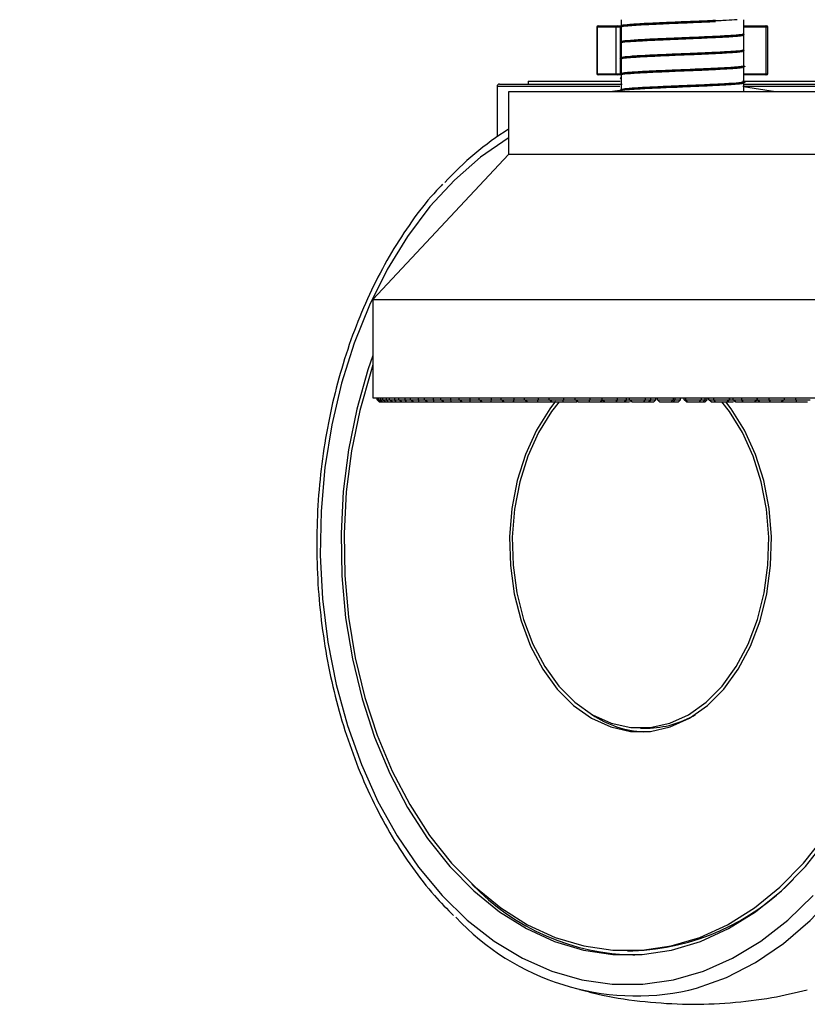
# Model space of a CAD drawing. Header units: millimetres. Extents: x 20 to 19631, y 28 to 16288.
# Tile 103 of 124: x 18245 to 18373, y 1654 to 1814. Entities that reach past the tile are written whole.
import ezdxf

# ---------------------------------------------------------------- set-up
doc = ezdxf.new("R2010")
doc.units = ezdxf.units.MM
doc.header["$LTSCALE"] = 2
doc.layers.add('COMPONENT_GEOMETRY', color=7, linetype='Continuous')
doc.styles.add('SLDTEXTSTYLE0', font='TXT', dxfattribs={"width": 0.75})
doc.dimstyles.new('SLDDIMSTYLE1', dxfattribs={"dimtxt": 100, "dimasz": 6.604, "dimexe": 0, "dimexo": 0.0625, "dimgap": 25, "dimtad": 0, "dimtih": 1, "dimtoh": 1, "dimdec": 1, "dimrnd": 1e-09, "dimzin": 12, "dimdsep": 46, "dimtxsty": 'SLDTEXTSTYLE0', "dimsah": 1, "dimcen": 0.09, "dimadec": 0, "dimazin": 3, "dimtfac": 1, "dimtdec": 1, "dimtofl": 0, "dimtmove": 0, "dimatfit": 3, "dimfxl": 1, "dimfrac": 2, "dimtolj": 1, "dimtzin": 12, "dimarcsym": 0})

# ---------------------------------------------------------------- blocks, each defined once
blk = doc.blocks.new('_D_5')
at = {"layer": 'COMPONENT_GEOMETRY', "color": 7}
for p, q in [((17665.15, 2118.49), (19288.69, 2118.49)), ((19282.34, 2118.49), (19282.34, 2050.88)), ((19099.08, 2030.57), (19068.61, 2030.57)), ((19068.61, 2030.57), (19068.61, 1871.82)), ((19465.61, 2030.57), (19496.08, 2030.57)), ((19496.08, 2030.57), (19496.08, 1871.82)), ((19068.61, 1871.82), (19099.08, 1871.82)), ((19496.08, 1871.82), (19465.61, 1871.82)), ((19282.34, 1654.59), (19282.34, 1722.2)), ((18752.37, 1654.59), (19288.69, 1654.59))]:
    blk.add_line(p, q, dxfattribs=at)
for points in [[(19282.34, 2118.49), (19281.33, 2111.89), (19283.36, 2111.89)], [(19282.34, 1654.59), (19283.36, 1661.19), (19281.33, 1661.19)]]:
    blk.add_solid(points, dxfattribs=at)
at = {"layer": 'COMPONENT_GEOMETRY', "color": 7, "char_height": 100, "attachment_point": 1, "style": 'SLDTEXTSTYLE0'}
for s, insert in [('9.13in', (19099.08, 2000.72)), ('232mm', (19046.51, 1851.11))]:
    blk.add_mtext(s, dxfattribs=dict(at, insert=insert))

msp = doc.modelspace()

# ---------------------------------------------------------------- linework, layer by layer
at = {"color": 7, "linetype": 'Continuous', "lineweight": 25}
for p, q in [((18343.15, 1814.49), (18343.15, 1813.48)), ((18363.15, 1812.17), (18363.15, 1814.49)), ((18339.21, 1813.29), (18339.21, 1805.69)), ((18342.34, 1813.29), (18339.24, 1813.29)), ((18339.24, 1813.29), (18339.24, 1805.69)), ((18339.41, 1813.49), (18339.43, 1813.49)), ((18339.43, 1813.49), (18342.53, 1813.49)), ((18343.02, 1813.29), (18342.34, 1813.29)), ((18342.34, 1805.69), (18342.34, 1813.29)), ((18342.53, 1813.49), (18343.08, 1813.49)), ((18343.03, 1813.38), (18343.15, 1813.35)), ((18343.08, 1813.49), (18343.15, 1813.49)), ((18343.15, 1813.47), (18343.15, 1813.42)), ((18343.15, 1813.42), (18343.15, 1810.88)), ((18363.15, 1813.49), (18366.63, 1813.49)), ((18366.63, 1813.49), (18366.89, 1813.49)), ((18366.77, 1805.69), (18366.77, 1813.29)), ((18367.09, 1805.69), (18367.09, 1813.29)), ((18343.03, 1810.77), (18343.15, 1810.75)), ((18343.15, 1810.76), (18343.15, 1810.72)), ((18343.15, 1810.72), (18343.15, 1808.26)), ((18363.13, 1812.15), (18363.22, 1812.14)), ((18363.15, 1809.57), (18363.15, 1812.02)), ((18363.15, 1809.41), (18363.15, 1809.46)), ((18363.15, 1806.96), (18363.15, 1809.41)), ((18363.23, 1809.53), (18363.21, 1809.52)), ((18343.15, 1808.26), (18343.15, 1808.22)), ((18343.15, 1808.11), (18343.15, 1805.67)), ((18363.15, 1806.81), (18363.15, 1806.86)), ((18363.15, 1804.36), (18363.15, 1806.81)), ((18328.04, 1804.49), (18328.04, 1803.99)), ((18328.04, 1804.49), (18343.01, 1804.49)), ((18339.24, 1805.69), (18342.34, 1805.69)), ((18339.43, 1805.49), (18339.41, 1805.49)), ((18342.53, 1805.49), (18339.43, 1805.49)), ((18342.34, 1805.69), (18343.02, 1805.69)), ((18343.08, 1805.49), (18342.53, 1805.49)), ((18343.02, 1805.56), (18343.15, 1805.54)), ((18343.15, 1805.49), (18343.08, 1805.49)), ((18343.15, 1805.66), (18343.15, 1805.61)), ((18343.15, 1805.56), (18343.15, 1803.07)), ((18362.96, 1804.49), (18378.26, 1804.49)), ((18366.63, 1805.49), (18363.15, 1805.49)), ((18366.89, 1805.49), (18366.63, 1805.49)), ((18322.95, 1803.59), (18322.95, 1795.41)), ((18323.35, 1803.99), (18343.35, 1803.99)), ((18324.8, 1802.74), (18324.8, 1792.52)), ((18381.5, 1802.74), (18324.8, 1802.74)), ((18343.36, 1803.02), (18341.31, 1802.74)), ((18343.15, 1802.9), (18343.15, 1802.74)), ((18363.05, 1803.99), (18382.95, 1803.99)), ((18368.29, 1802.74), (18363.12, 1803.55)), ((18363.15, 1804.21), (18363.15, 1804.26)), ((18363.15, 1802.74), (18363.15, 1804.21)), ((18324.8, 1792.52), (18302.73, 1768.9)), ((18378.97, 1792.52), (18324.8, 1792.52)), ((18302.73, 1768.9), (18302.73, 1752.83)), ((18302.73, 1768.9), (18399.07, 1768.9)), ((18302.73, 1752.83), (18403.57, 1752.83)), ((18303.39, 1752.51), (18303.39, 1752.83)), ((18303.72, 1752.2), (18303.39, 1752.51)), ((18303.39, 1752.51), (18303.49, 1752.51)), ((18303.49, 1752.83), (18303.49, 1752.51)), ((18303.49, 1752.51), (18303.79, 1752.2)), ((18303.66, 1752.51), (18303.66, 1752.83)), ((18304.01, 1752.2), (18303.66, 1752.51)), ((18303.66, 1752.51), (18303.98, 1752.51)), ((18303.72, 1752.2), (18303.79, 1752.2)), ((18303.79, 1752.2), (18304.01, 1752.2)), ((18303.98, 1752.83), (18303.98, 1752.51)), ((18303.98, 1752.51), (18304.26, 1752.2)), ((18304.01, 1752.2), (18304.26, 1752.2)), ((18304.26, 1752.2), (18304.72, 1752.2)), ((18304.34, 1752.51), (18304.34, 1752.83)), ((18304.72, 1752.2), (18304.34, 1752.51)), ((18304.34, 1752.51), (18304.9, 1752.51)), ((18304.72, 1752.2), (18305.14, 1752.2)), ((18304.9, 1752.83), (18304.9, 1752.51)), ((18304.9, 1752.51), (18305.14, 1752.2)), ((18305.14, 1752.2), (18305.84, 1752.2)), ((18305.44, 1752.51), (18305.44, 1752.83)), ((18305.84, 1752.2), (18305.44, 1752.51)), ((18305.44, 1752.51), (18306.23, 1752.51)), ((18305.84, 1752.2), (18306.43, 1752.2)), ((18306.23, 1752.83), (18306.23, 1752.51)), ((18306.23, 1752.51), (18306.43, 1752.2)), ((18306.43, 1752.2), (18307.37, 1752.2)), ((18306.95, 1752.51), (18306.95, 1752.83)), ((18306.95, 1752.51), (18307.95, 1752.51)), ((18307.37, 1752.2), (18306.95, 1752.51)), ((18307.37, 1752.2), (18308.12, 1752.2)), ((18307.95, 1752.83), (18307.95, 1752.51)), ((18307.95, 1752.51), (18308.12, 1752.2)), ((18308.12, 1752.2), (18309.28, 1752.2)), ((18308.85, 1752.51), (18308.85, 1752.83)), ((18308.85, 1752.51), (18310.07, 1752.51)), ((18309.28, 1752.2), (18308.85, 1752.51)), ((18309.28, 1752.2), (18310.2, 1752.2)), ((18310.07, 1752.83), (18310.07, 1752.51)), ((18310.07, 1752.51), (18310.2, 1752.2)), ((18310.2, 1752.2), (18311.57, 1752.2)), ((18311.13, 1752.51), (18311.13, 1752.83)), ((18311.57, 1752.2), (18311.13, 1752.51)), ((18311.13, 1752.51), (18312.55, 1752.51)), ((18311.57, 1752.2), (18312.64, 1752.2)), ((18312.55, 1752.83), (18312.55, 1752.51)), ((18312.55, 1752.51), (18312.64, 1752.2)), ((18312.64, 1752.2), (18314.22, 1752.2)), ((18313.77, 1752.51), (18313.77, 1752.83)), ((18314.22, 1752.2), (18313.77, 1752.51)), ((18313.77, 1752.51), (18315.38, 1752.51)), ((18314.22, 1752.2), (18315.42, 1752.2)), ((18315.38, 1752.83), (18315.38, 1752.51)), ((18315.38, 1752.51), (18315.42, 1752.2)), ((18315.42, 1752.2), (18317.2, 1752.2)), ((18316.75, 1752.51), (18316.75, 1752.83)), ((18317.2, 1752.2), (18316.75, 1752.51)), ((18316.75, 1752.51), (18318.53, 1752.51)), ((18317.2, 1752.2), (18318.53, 1752.2)), ((18318.53, 1752.83), (18318.53, 1752.51)), ((18318.53, 1752.51), (18318.53, 1752.2)), ((18318.53, 1752.2), (18320.48, 1752.2)), ((18320.03, 1752.51), (18320.03, 1752.83)), ((18320.48, 1752.2), (18320.03, 1752.51)), ((18320.03, 1752.51), (18321.97, 1752.51)), ((18320.48, 1752.2), (18321.93, 1752.2)), ((18321.97, 1752.51), (18321.93, 1752.2)), ((18321.93, 1752.2), (18324.04, 1752.2)), ((18321.97, 1752.83), (18321.97, 1752.51)), ((18323.6, 1752.51), (18323.6, 1752.83)), ((18324.04, 1752.2), (18323.6, 1752.51)), ((18323.6, 1752.51), (18325.68, 1752.51)), ((18324.04, 1752.2), (18325.6, 1752.2)), ((18325.68, 1752.51), (18325.6, 1752.2)), ((18325.6, 1752.2), (18327.85, 1752.2)), ((18325.68, 1752.83), (18325.68, 1752.51)), ((18327.42, 1752.51), (18327.42, 1752.83)), ((18327.85, 1752.2), (18327.42, 1752.51)), ((18327.42, 1752.51), (18329.63, 1752.51)), ((18327.85, 1752.2), (18329.51, 1752.2)), ((18329.63, 1752.51), (18329.51, 1752.2)), ((18329.51, 1752.2), (18331.88, 1752.2)), ((18329.63, 1752.83), (18329.63, 1752.51)), ((18331.46, 1752.51), (18331.46, 1752.83)), ((18331.88, 1752.2), (18331.46, 1752.51)), ((18331.46, 1752.51), (18333.77, 1752.51)), ((18331.88, 1752.2), (18333.62, 1752.2)), ((18333.77, 1752.51), (18333.62, 1752.2)), ((18333.62, 1752.2), (18335.97, 1752.2)), ((18333.77, 1752.83), (18333.77, 1752.51)), ((18335.68, 1752.51), (18335.68, 1752.83)), ((18336.09, 1752.2), (18335.68, 1752.51)), ((18335.68, 1752.51), (18338.08, 1752.51)), ((18336.09, 1752.2), (18337.89, 1752.2)), ((18338.08, 1752.51), (18337.89, 1752.2)), ((18337.89, 1752.2), (18339.76, 1752.2)), ((18338.08, 1752.83), (18338.08, 1752.51)), ((18339.76, 1752.2), (18340.16, 1752.51)), ((18339.76, 1752.2), (18340.44, 1752.2)), ((18340.06, 1752.51), (18340.06, 1752.83)), ((18340.06, 1752.51), (18342.52, 1752.51)), ((18340.44, 1752.2), (18340.06, 1752.51)), ((18340.44, 1752.2), (18342.29, 1752.2)), ((18342.52, 1752.51), (18342.29, 1752.2)), ((18342.29, 1752.2), (18343.65, 1752.2)), ((18342.52, 1752.83), (18342.52, 1752.51)), ((18342.52, 1752.51), (18344.04, 1752.51)), ((18343.65, 1752.2), (18344.04, 1752.51)), ((18343.65, 1752.2), (18344.48, 1752.2)), ((18344.04, 1752.51), (18344.04, 1752.83)), ((18344.48, 1752.2), (18344.7, 1752.25)), ((18344.54, 1752.51), (18344.54, 1752.83)), ((18344.9, 1752.2), (18344.54, 1752.51)), ((18344.54, 1752.51), (18347.06, 1752.51)), ((18344.9, 1752.2), (18346.79, 1752.2)), ((18347.06, 1752.51), (18346.79, 1752.2)), ((18346.79, 1752.2), (18347.63, 1752.2)), ((18347.06, 1752.83), (18347.06, 1752.51)), ((18347.06, 1752.51), (18347.99, 1752.51)), ((18347.63, 1752.2), (18347.99, 1752.51)), ((18347.63, 1752.2), (18348.47, 1752.2)), ((18347.99, 1752.51), (18347.99, 1752.83)), ((18348.47, 1752.2), (18348.83, 1752.51)), ((18348.83, 1752.51), (18348.83, 1752.83)), ((18349.1, 1752.51), (18349.1, 1752.83)), ((18349.1, 1752.51), (18351.64, 1752.51)), ((18349.44, 1752.2), (18349.1, 1752.51)), ((18349.44, 1752.2), (18351.34, 1752.2)), ((18351.64, 1752.51), (18351.34, 1752.2)), ((18351.34, 1752.2), (18351.66, 1752.2)), ((18351.64, 1752.83), (18351.64, 1752.51)), ((18351.64, 1752.51), (18351.99, 1752.51)), ((18351.66, 1752.2), (18351.99, 1752.51)), ((18351.66, 1752.2), (18352.5, 1752.2)), ((18351.99, 1752.51), (18351.99, 1752.83)), ((18352.5, 1752.2), (18352.83, 1752.51)), ((18352.83, 1752.51), (18352.83, 1752.83)), ((18353.46, 1752.51), (18353.46, 1752.83)), ((18353.79, 1752.2), (18353.46, 1752.51)), ((18353.46, 1752.51), (18353.69, 1752.51)), ((18353.69, 1752.51), (18353.69, 1752.83)), ((18354, 1752.2), (18353.69, 1752.51)), ((18353.69, 1752.51), (18356.23, 1752.51)), ((18353.79, 1752.2), (18354, 1752.2)), ((18354, 1752.2), (18355.9, 1752.2)), ((18356.23, 1752.51), (18355.9, 1752.2)), ((18355.9, 1752.2), (18356.54, 1752.2)), ((18356.23, 1752.83), (18356.23, 1752.51)), ((18356.54, 1752.2), (18356.84, 1752.51)), ((18356.54, 1752.2), (18356.86, 1752.2)), ((18356.84, 1752.51), (18356.84, 1752.83)), ((18356.84, 1752.51), (18357.19, 1752.51)), ((18356.86, 1752.2), (18357.19, 1752.51)), ((18357.19, 1752.51), (18357.19, 1752.83)), ((18357.47, 1752.51), (18357.47, 1752.83)), ((18357.82, 1752.2), (18357.47, 1752.51)), ((18357.47, 1752.51), (18358.28, 1752.51)), ((18357.82, 1752.2), (18358.56, 1752.2)), ((18358.28, 1752.51), (18358.28, 1752.83)), ((18358.56, 1752.2), (18358.28, 1752.51)), ((18358.28, 1752.51), (18360.8, 1752.51)), ((18358.56, 1752.2), (18360.45, 1752.2)), ((18360.8, 1752.51), (18360.45, 1752.2)), ((18360.45, 1752.2), (18360.55, 1752.2)), ((18360.55, 1752.2), (18360.81, 1752.51)), ((18360.55, 1752.2), (18361.39, 1752.2)), ((18360.8, 1752.83), (18360.8, 1752.51)), ((18360.81, 1752.51), (18360.81, 1752.83)), ((18361.39, 1752.2), (18361.58, 1752.24)), ((18361.43, 1752.51), (18361.43, 1752.83)), ((18361.81, 1752.2), (18361.43, 1752.51)), ((18361.43, 1752.51), (18362.83, 1752.51)), ((18361.81, 1752.2), (18363.07, 1752.2)), ((18362.83, 1752.51), (18362.83, 1752.83)), ((18363.07, 1752.2), (18362.83, 1752.51)), ((18362.83, 1752.51), (18365.31, 1752.51)), ((18363.07, 1752.2), (18364.93, 1752.2)), ((18365.31, 1752.51), (18364.93, 1752.2)), ((18364.93, 1752.2), (18365.73, 1752.2)), ((18365.31, 1752.83), (18365.31, 1752.51)), ((18365.33, 1752.51), (18365.33, 1752.83)), ((18365.73, 1752.2), (18365.33, 1752.51)), ((18365.33, 1752.51), (18367.29, 1752.51)), ((18365.73, 1752.2), (18367.49, 1752.2)), ((18367.29, 1752.51), (18367.29, 1752.83)), ((18367.49, 1752.2), (18367.29, 1752.51)), ((18367.29, 1752.51), (18369.71, 1752.51)), ((18367.49, 1752.2), (18369.31, 1752.2)), ((18369.71, 1752.51), (18369.31, 1752.2)), ((18369.31, 1752.2), (18369.54, 1752.2)), ((18369.54, 1752.2), (18371.8, 1752.2)), ((18369.71, 1752.83), (18369.71, 1752.51)), ((18371.63, 1752.51), (18371.63, 1752.83)), ((18371.63, 1752.51), (18373.96, 1752.51)), ((18371.8, 1752.2), (18371.63, 1752.51)), ((18371.8, 1752.2), (18373.55, 1752.2)), ((18346.32, 1698.99), (18347.39, 1698.99)), ((18344.21, 1662.69), (18345.06, 1662.69)), ((18345.06, 1662.01), (18345.35, 1662.01))]:
    msp.add_line(p, q, dxfattribs=at)
at = {"color": 8, "linetype": 'Continuous', "lineweight": 25}
for p, q in [((18339.24, 1813.29), (18339.21, 1813.29)), ((18343.15, 1813.29), (18343.02, 1813.29)), ((18343.02, 1813.29), (18343.02, 1810.84)), ((18366.77, 1813.29), (18363.15, 1813.29)), ((18367.09, 1813.29), (18366.77, 1813.29)), ((18343.02, 1810.75), (18343.02, 1808.24)), ((18343.02, 1808.17), (18343.02, 1805.69)), ((18339.21, 1805.69), (18339.24, 1805.69)), ((18343.02, 1805.69), (18343.15, 1805.69)), ((18363.15, 1805.69), (18366.77, 1805.69)), ((18366.77, 1805.69), (18367.09, 1805.69)), ((18342.96, 1803.59), (18322.95, 1803.59)), ((18383.35, 1803.59), (18362.99, 1803.59)), ((18303.49, 1752.51), (18303.66, 1752.51)), ((18303.98, 1752.51), (18304.34, 1752.51)), ((18304.9, 1752.51), (18305.44, 1752.51)), ((18306.23, 1752.51), (18306.95, 1752.51)), ((18307.95, 1752.51), (18308.85, 1752.51)), ((18310.07, 1752.51), (18311.13, 1752.51)), ((18312.55, 1752.51), (18313.77, 1752.51)), ((18315.38, 1752.51), (18316.75, 1752.51)), ((18318.53, 1752.51), (18320.03, 1752.51)), ((18321.97, 1752.51), (18323.6, 1752.51)), ((18325.68, 1752.51), (18327.42, 1752.51)), ((18329.63, 1752.51), (18331.46, 1752.51)), ((18333.77, 1752.51), (18335.68, 1752.51)), ((18338.08, 1752.51), (18340.06, 1752.51)), ((18344.04, 1752.51), (18344.54, 1752.51)), ((18347.99, 1752.51), (18348.83, 1752.51)), ((18351.99, 1752.51), (18352.83, 1752.51)), ((18356.23, 1752.51), (18356.84, 1752.51)), ((18360.8, 1752.51), (18360.81, 1752.51)), ((18360.81, 1752.51), (18361.43, 1752.51)), ((18365.31, 1752.51), (18365.33, 1752.51)), ((18369.71, 1752.51), (18371.63, 1752.51))]:
    msp.add_line(p, q, dxfattribs=at)
at = {"color": 7, "linetype": 'Continuous', "lineweight": 25, "flags": 128}
for points in [[(18343.08, 1813.49), (18343.07, 1813.49), (18343.06, 1813.48), (18343.05, 1813.46), (18343.04, 1813.43), (18343.03, 1813.4), (18343.03, 1813.37), (18343.02, 1813.33), (18343.02, 1813.29)], [(18302.73, 1759.76), (18301.92, 1757.39), (18300.11, 1751), (18298.76, 1744.38), (18297.9, 1737.59), (18297.53, 1730.72), (18297.65, 1723.82), (18298.27, 1716.98), (18299.38, 1710.27), (18300.96, 1703.75), (18302.99, 1697.5), (18305.47, 1691.59), (18308.35, 1686.07), (18311.62, 1681.01), (18315.23, 1676.46), (18319.15, 1672.46), (18323.33, 1669.06), (18327.74, 1666.3), (18332.32, 1664.2), (18337.02, 1662.79), (18341.8, 1662.08), (18346.61, 1662.08), (18351.39, 1662.79), (18356.1, 1664.2), (18360.68, 1666.3), (18365.08, 1669.06), (18369.27, 1672.46), (18373.19, 1676.46), (18376.8, 1681.01)], [(18302.73, 1758.2), (18302.36, 1757.1), (18300.57, 1750.77), (18299.24, 1744.22), (18298.39, 1737.5), (18298.02, 1730.7), (18298.14, 1723.87), (18298.75, 1717.1), (18299.84, 1710.46), (18301.41, 1704.01), (18303.42, 1697.83), (18305.87, 1691.98), (18308.73, 1686.52), (18311.96, 1681.51), (18315.53, 1677), (18319.41, 1673.05), (18323.55, 1669.69), (18327.91, 1666.95), (18332.44, 1664.88), (18337.1, 1663.48), (18341.83, 1662.78), (18346.59, 1662.78), (18351.32, 1663.48), (18355.97, 1664.88), (18360.51, 1666.95), (18364.87, 1669.69), (18369.01, 1673.05), (18372.88, 1677), (18376.46, 1681.51)], [(18332.47, 1752.28), (18331.53, 1751.05), (18329.35, 1747.55), (18327.58, 1743.62), (18326.24, 1739.34), (18325.38, 1734.82), (18325, 1730.16), (18325.13, 1725.48), (18325.75, 1720.88), (18326.85, 1716.47), (18328.41, 1712.35), (18330.39, 1708.62), (18332.75, 1705.37), (18335.42, 1702.68), (18338.35, 1700.6), (18341.46, 1699.18), (18344.69, 1698.47), (18347.95, 1698.47), (18351.18, 1699.18), (18354.3, 1700.6), (18357.22, 1702.68), (18359.89, 1705.37), (18362.25, 1708.62), (18364.23, 1712.35), (18365.79, 1716.47), (18366.89, 1720.88), (18367.51, 1725.48), (18367.64, 1730.16), (18367.27, 1734.82), (18366.4, 1739.34), (18365.06, 1743.62), (18363.29, 1747.55), (18361.11, 1751.05), (18360.24, 1752.2)], [(18333.07, 1752.2), (18331.82, 1750.61), (18329.69, 1747.18), (18327.95, 1743.32), (18326.64, 1739.13), (18325.8, 1734.7), (18325.43, 1730.14), (18325.55, 1725.55), (18326.16, 1721.04), (18327.24, 1716.72), (18328.77, 1712.68), (18330.71, 1709.03), (18333.02, 1705.85), (18335.64, 1703.2), (18338.51, 1701.17), (18341.56, 1699.78), (18344.72, 1699.08), (18347.92, 1699.08), (18351.08, 1699.78), (18354.14, 1701.17), (18357, 1703.2), (18359.62, 1705.85), (18361.93, 1709.03), (18363.87, 1712.68), (18365.4, 1716.72), (18366.48, 1721.04), (18367.09, 1725.55), (18367.21, 1730.14), (18366.85, 1734.7), (18366, 1739.13), (18364.69, 1743.32), (18362.95, 1747.18), (18360.82, 1750.61), (18359.57, 1752.2)]]:
    msp.add_lwpolyline(points, dxfattribs=at)
at = {"color": 8, "linetype": 'Continuous', "lineweight": 25, "flags": 128}
for points in [[(18324.8, 1795.22), (18324.76, 1795.19), (18320.26, 1792.09), (18316, 1788.35), (18312.02, 1784.03), (18308.36, 1779.16), (18305.06, 1773.79), (18302.15, 1767.97), (18299.65, 1761.77), (18297.6, 1755.24), (18296.01, 1748.45), (18294.9, 1741.47), (18294.28, 1734.36), (18294.15, 1727.2), (18294.53, 1720.06), (18295.39, 1713), (18296.75, 1706.11), (18298.57, 1699.44), (18300.85, 1693.07), (18303.55, 1687.05), (18306.67, 1681.45), (18310.15, 1676.32), (18313.98, 1671.72), (18318.1, 1667.69), (18322.48, 1664.26), (18327.08, 1661.48), (18331.85, 1659.37), (18336.75, 1657.95), (18341.71, 1657.24), (18346.7, 1657.24), (18351.67, 1657.95), (18356.56, 1659.37), (18361.33, 1661.48), (18365.93, 1664.26), (18370.32, 1667.69), (18374.44, 1671.72)], [(18354.2, 1656.27), (18355.42, 1656.6), (18360.32, 1658.36), (18365.07, 1660.8), (18369.64, 1663.89), (18373.97, 1667.62), (18378.02, 1671.93), (18381.76, 1676.8), (18385.15, 1682.16), (18388.16, 1687.98), (18390.76, 1694.2), (18392.91, 1700.74), (18394.62, 1707.56), (18395.84, 1714.59), (18396.58, 1721.76), (18396.83, 1728.99), (18396.58, 1736.23), (18395.84, 1743.39), (18394.62, 1750.42), (18394.22, 1752.2)]]:
    msp.add_lwpolyline(points, dxfattribs=at)
at = {"color": 7, "linetype": 'Continuous', "lineweight": 25}
for centre, radius, start, end in [((18339.41, 1813.29), 0.2, 90, 180), ((18339.43, 1813.29), 0.197, 90.7859, 180.7649), ((18342.54, 1813.29), 0.197, 90.7859, 180.7649), ((18366.6, 1813.32), 0.178, 351.4236, 77.4343), ((18366.89, 1813.29), 0.2, 0, 90), ((18339.41, 1805.69), 0.2, 180, 270), ((18339.43, 1805.69), 0.197, 179.2351, 269.2141), ((18342.54, 1805.69), 0.197, 179.2351, 269.2141), ((18366.6, 1805.66), 0.178, 282.5657, 8.5764), ((18366.89, 1805.69), 0.2, 270, 0), ((18323.35, 1803.59), 0.4, 90, 180), ((18352.44, 1753.14), 51.53, 122.4384, 137.5339), ((18347.62, 1714.67), 16.3, 235.5684, 267.3083), ((18347.22, 1714.72), 15.73, 270.5986, 300.923), ((18343.78, 1700.76), 38.09, 271.9281, 316.0228), ((18345.89, 1699.42), 37.41, 223.6921, 269.2461), ((18345.63, 1695.41), 40.07, 222.828, 282.3534)]:
    msp.add_arc(centre, radius, start, end, dxfattribs=at)
for points, knots in [([(18362.05, 1814.49), (18361.51, 1814.45), (18360.41, 1814.37), (18357.9, 1814.25), (18355.02, 1814.12), (18351.95, 1814), (18349, 1813.87), (18346.39, 1813.75), (18344.45, 1813.63), (18343.28, 1813.52), (18343.19, 1813.45), (18343.15, 1813.43)], [0, 0, 0, 0, 0.114288, 0.230752, 0.347367, 0.463807, 0.58042, 0.696891, 0.813458, 0.929997, 1, 1, 1, 1]), ([(18343.2, 1813.32), (18343.21, 1813.34), (18343.26, 1813.42), (18344.13, 1813.51), (18345.56, 1813.62), (18347.18, 1813.71), (18349.22, 1813.8), (18350.42, 1813.86), (18350.8, 1813.87), (18352.2, 1813.93), (18354.97, 1814.04), (18357.33, 1814.15), (18358.52, 1814.2)], [0, 0, 0, 0, 0.089029, 0.264968, 0.29621, 0.448805, 0.578139, 0.614943, 0.626335, 0.63305, 0.816608, 1, 1, 1, 1]), ([(18358.52, 1814.36), (18357.37, 1814.3), (18355.59, 1814.22), (18352.96, 1814.12), (18351.07, 1814.04), (18349.15, 1813.95), (18346.84, 1813.85), (18345.33, 1813.75), (18343.99, 1813.65), (18343.29, 1813.58), (18343.26, 1813.52), (18343.25, 1813.5)], [0, 0, 0, 0, 0.184422, 0.285872, 0.381321, 0.461509, 0.57844, 0.762411, 0.773784, 0.95257, 1, 1, 1, 1]), ([(18363.15, 1812.07), (18363.15, 1812.05), (18363.14, 1811.99), (18362.17, 1811.89), (18360.39, 1811.76), (18357.89, 1811.64), (18354.99, 1811.52), (18351.93, 1811.39), (18348.97, 1811.27), (18346.38, 1811.14), (18344.43, 1811.02), (18343.27, 1810.91), (18343.18, 1810.85), (18343.15, 1810.82)], [0, 0, 0, 0, 0.042462, 0.142077, 0.241563, 0.341143, 0.440684, 0.540208, 0.639802, 0.739277, 0.838895, 0.938363, 1, 1, 1, 1]), ([(18343.32, 1810.72), (18343.28, 1810.74), (18343.16, 1810.82), (18344.53, 1810.95), (18347.24, 1811.11), (18349.93, 1811.23), (18352.49, 1811.34), (18355.17, 1811.44), (18357.33, 1811.55), (18358.52, 1811.6)], [0, 0, 0, 0, 0.078521, 0.264993, 0.448756, 0.632374, 0.665013, 0.81644, 1, 1, 1, 1]), ([(18358.52, 1811.75), (18357.34, 1811.7), (18356.14, 1811.64), (18354.67, 1811.58), (18353.38, 1811.53), (18350.75, 1811.42), (18347.87, 1811.3), (18345.87, 1811.18), (18344.29, 1811.08), (18343.2, 1810.98), (18343.3, 1810.91), (18343.32, 1810.9)], [0, 0, 0, 0, 0.1895, 0.192552, 0.216966, 0.379499, 0.56917, 0.664542, 0.759904, 0.949572, 1, 1, 1, 1]), ([(18362.96, 1812.17), (18362.98, 1812.14), (18363.06, 1812.05), (18361.55, 1811.92), (18359.53, 1811.81), (18358.52, 1811.75)], [0, 0, 0, 0, 0.218079, 0.608697, 1, 1, 1, 1]), ([(18358.52, 1811.6), (18359.55, 1811.65), (18360.84, 1811.72), (18361.79, 1811.8), (18362.06, 1811.82), (18362.18, 1811.83), (18362.23, 1811.84), (18362.25, 1811.84), (18362.26, 1811.84), (18362.27, 1811.84), (18362.32, 1811.85), (18362.5, 1811.87), (18362.82, 1811.91), (18363.01, 1811.94), (18363.08, 1811.97), (18363.09, 1811.97), (18363.09, 1811.97), (18363.09, 1811.97), (18363.09, 1811.97), (18363.09, 1811.97), (18363.09, 1811.97), (18363.1, 1811.97), (18363.1, 1811.98), (18363.14, 1811.99), (18363.11, 1812.01), (18363.09, 1812.02)], [0, 0, 0, 0, 0.389934, 0.488012, 0.537069, 0.5616, 0.573866, 0.575399, 0.575447, 0.576527, 0.581512, 0.617426, 0.714181, 0.866719, 0.889735, 0.892673, 0.894147, 0.894886, 0.895255, 0.895301, 0.895325, 0.895336, 0.901949, 0.922953, 1, 1, 1, 1]), ([(18363.15, 1809.46), (18363.14, 1809.44), (18363.13, 1809.38), (18362.17, 1809.28), (18360.36, 1809.16), (18357.87, 1809.04), (18354.97, 1808.91), (18351.9, 1808.79), (18348.94, 1808.66), (18346.37, 1808.54), (18344.37, 1808.42), (18343.24, 1808.29), (18342.84, 1808.2), (18343.12, 1808.15), (18343.17, 1808.14)], [0, 0, 0, 0, 0.040021, 0.133721, 0.227319, 0.321046, 0.414631, 0.50835, 0.601967, 0.695646, 0.789317, 0.882941, 0.976656, 1, 1, 1, 1]), ([(18358.52, 1809.15), (18357.78, 1809.12), (18356.63, 1809.06), (18354.08, 1808.95), (18350.92, 1808.83), (18348.35, 1808.71), (18346.25, 1808.6), (18344.43, 1808.5), (18343.52, 1808.39), (18343.23, 1808.32), (18343.26, 1808.3), (18343.29, 1808.29)], [0, 0, 0, 0, 0.121408, 0.191246, 0.381493, 0.571676, 0.591665, 0.762216, 0.952506, 0.963291, 1, 1, 1, 1]), ([(18362.96, 1809.57), (18363.01, 1809.54), (18363.06, 1809.5), (18362.59, 1809.41), (18361.53, 1809.31), (18359.53, 1809.2), (18358.52, 1809.15)], [0, 0, 0, 0, 0.217605, 0.241163, 0.612412, 1, 1, 1, 1]), ([(18358.52, 1809), (18359.53, 1809.05), (18361.07, 1809.13), (18362.37, 1809.24), (18362.74, 1809.3), (18362.92, 1809.33)], [0, 0, 0, 0, 0.488356, 0.744727, 1, 1, 1, 1]), ([(18343.16, 1808.11), (18343.16, 1808.12), (18343.16, 1808.15), (18343.25, 1808.17), (18343.4, 1808.21), (18343.65, 1808.25), (18344.12, 1808.3), (18345.17, 1808.38), (18347.26, 1808.51), (18350.92, 1808.67), (18353.83, 1808.8), (18355.56, 1808.86), (18356.82, 1808.92), (18357.78, 1808.96), (18358.52, 1809)], [0, 0, 0, 0, 0.035762, 0.081863, 0.092223, 0.149093, 0.218002, 0.266098, 0.449258, 0.632412, 0.815829, 0.847602, 0.882207, 1, 1, 1, 1]), ([(18363.13, 1806.94), (18363.17, 1806.94), (18363.47, 1806.89), (18363.17, 1806.8), (18362.21, 1806.68), (18360.33, 1806.56), (18357.85, 1806.43), (18354.94, 1806.31), (18351.88, 1806.18), (18348.93, 1806.06), (18346.34, 1805.94), (18344.4, 1805.81), (18343.27, 1805.71), (18343.19, 1805.64), (18343.15, 1805.62)], [0, 0, 0, 0, 0.01193, 0.105339, 0.198636, 0.292009, 0.385359, 0.478677, 0.572074, 0.665351, 0.758766, 0.852043, 0.94544, 1, 1, 1, 1]), ([(18343.34, 1805.51), (18343.29, 1805.53), (18343.15, 1805.61), (18344.54, 1805.74), (18346.5, 1805.86), (18348.69, 1805.97), (18351.15, 1806.07), (18354.27, 1806.21), (18356.38, 1806.29), (18357.59, 1806.35), (18358.15, 1806.37), (18358.52, 1806.39)], [0, 0, 0, 0, 0.080984, 0.264422, 0.448008, 0.480161, 0.632159, 0.815632, 0.90757, 0.941069, 1, 1, 1, 1]), ([(18358.52, 1806.55), (18358.48, 1806.55), (18358.17, 1806.53), (18357.02, 1806.48), (18354.55, 1806.37), (18352.22, 1806.27), (18350.76, 1806.21), (18349.5, 1806.16), (18347.12, 1806.05), (18344.95, 1805.93), (18343.95, 1805.83), (18343.54, 1805.78), (18343.24, 1805.74), (18343.29, 1805.7), (18343.32, 1805.69)], [0, 0, 0, 0, 0.005838, 0.054279, 0.190649, 0.380697, 0.384218, 0.409223, 0.571271, 0.761204, 0.856378, 0.889347, 0.952061, 1, 1, 1, 1]), ([(18363.13, 1806.96), (18363.14, 1806.96), (18363.16, 1806.95), (18363.09, 1806.91), (18362.93, 1806.87), (18362.63, 1806.83), (18362.38, 1806.8), (18362.05, 1806.77), (18361.09, 1806.68), (18359.54, 1806.6), (18358.52, 1806.55)], [0, 0, 0, 0, 0.022109, 0.090077, 0.218724, 0.36169, 0.402569, 0.415344, 0.610217, 1, 1, 1, 1]), ([(18358.52, 1806.39), (18359.55, 1806.45), (18360.84, 1806.52), (18361.79, 1806.59), (18362.06, 1806.61), (18362.18, 1806.62), (18362.23, 1806.63), (18362.25, 1806.63), (18362.26, 1806.63), (18362.3, 1806.64), (18362.58, 1806.67), (18363.01, 1806.72), (18362.96, 1806.76), (18362.95, 1806.78)], [0, 0, 0, 0, 0.421896, 0.528001, 0.581068, 0.607604, 0.620872, 0.62253, 0.622634, 0.625424, 0.654275, 0.8497, 1, 1, 1, 1]), ([(18343.1, 1804.96), (18343.06, 1804.96), (18342.96, 1804.94), (18343.07, 1804.92), (18343.14, 1804.91)], [0, 0, 0, 0, 0.324153, 1, 1, 1, 1]), ([(18363.1, 1804.35), (18363.15, 1804.34), (18363.46, 1804.29), (18363.18, 1804.2), (18362.19, 1804.08), (18360.32, 1803.95), (18357.83, 1803.83), (18354.92, 1803.7), (18351.85, 1803.58), (18348.94, 1803.46), (18346.45, 1803.34), (18344.57, 1803.22), (18343.42, 1803.11), (18342.93, 1803.02), (18343.07, 1802.97), (18343.12, 1802.95)], [0, 0, 0, 0, 0.015559, 0.104725, 0.193785, 0.282973, 0.372027, 0.461203, 0.550291, 0.639425, 0.725116, 0.808102, 0.888563, 0.966272, 1, 1, 1, 1]), ([(18362.96, 1804.36), (18362.99, 1804.33), (18363.06, 1804.25), (18361.55, 1804.1), (18359.53, 1804), (18358.52, 1803.94)], [0, 0, 0, 0, 0.217665, 0.608823, 1, 1, 1, 1]), ([(18343.32, 1802.9), (18343.28, 1802.93), (18343.18, 1802.99), (18343.85, 1803.07), (18345.08, 1803.18), (18347.26, 1803.3), (18349.86, 1803.42), (18352.41, 1803.52), (18355.11, 1803.64), (18357.33, 1803.74), (18358.52, 1803.79)], [0, 0, 0, 0, 0.0814152, 0.2005651, 0.2658311, 0.4492957, 0.6326995, 0.6547157, 0.8164902, 1, 1, 1, 1]), ([(18358.52, 1803.94), (18357.33, 1803.89), (18355.56, 1803.8), (18353.35, 1803.72), (18352.04, 1803.66), (18350.11, 1803.58), (18347.26, 1803.46), (18345.3, 1803.34), (18343.95, 1803.23), (18343.6, 1803.18), (18343.3, 1803.13)], [0, 0, 0, 0, 0.199628, 0.299903, 0.335462, 0.400287, 0.599914, 0.799667, 0.824548, 1, 1, 1, 1]), ([(18358.52, 1803.79), (18359.45, 1803.84), (18360.99, 1803.92), (18362.29, 1804.03), (18362.93, 1804.11), (18363.2, 1804.17), (18363.13, 1804.2), (18363.13, 1804.21)], [0, 0, 0, 0, 0.352076, 0.583714, 0.76472, 0.975067, 1, 1, 1, 1]), ([(18314.07, 1787.66), (18313.43, 1786.98), (18311.49, 1784.94), (18308.56, 1781.01), (18305.32, 1775.94), (18302.44, 1770.45), (18299.92, 1764.6), (18297.8, 1758.45), (18296.09, 1752.05), (18294.8, 1745.45), (18293.95, 1738.72), (18293.54, 1731.9), (18293.57, 1725.05), (18294.05, 1718.24), (18294.97, 1711.52), (18296.32, 1704.95), (18298.1, 1698.58), (18300.28, 1692.47), (18302.86, 1686.67), (18305.8, 1681.22), (18309.1, 1676.2), (18312.45, 1671.88), (18314.82, 1669.49), (18315.87, 1668.43)], [0, 0, 0, 0, 0.02453, 0.073697, 0.122915, 0.172162, 0.221423, 0.270686, 0.319945, 0.369199, 0.418448, 0.467695, 0.516942, 0.566193, 0.615449, 0.664714, 0.71399, 0.763281, 0.812585, 0.861901, 0.911222, 0.960536, 1, 1, 1, 1]), ([(18336.39, 1656.4), (18337.63, 1656.07), (18341.13, 1655.14), (18347.04, 1654.32), (18354, 1653.88), (18360.92, 1654.13), (18367.44, 1654.9), (18371.58, 1655.88), (18373.49, 1656.34)], [0, 0, 0, 0, 0.102314, 0.289867, 0.475742, 0.659977, 0.842621, 1, 1, 1, 1])]:
    msp.add_open_spline(points, degree=3, knots=knots, dxfattribs=at)

# ---------------------------------------------------------------- dimensions: what is measured, and where the dimension line sits
at = {"layer": 'COMPONENT_GEOMETRY', "color": 7}
dim = msp.add_linear_dim(base=(19282.34, 1654.59), p1=(17662.61, 2118.49), p2=(18749.83, 1654.59), angle=90, dimstyle='SLDDIMSTYLE1', dxfattribs=at)
dim.commit()
dim.dimension.update_dxf_attribs({"geometry": '_D_5', "text_midpoint": (19282.34, 1886.54), "dimtype": 160})

doc.saveas('drawing.dxf')
